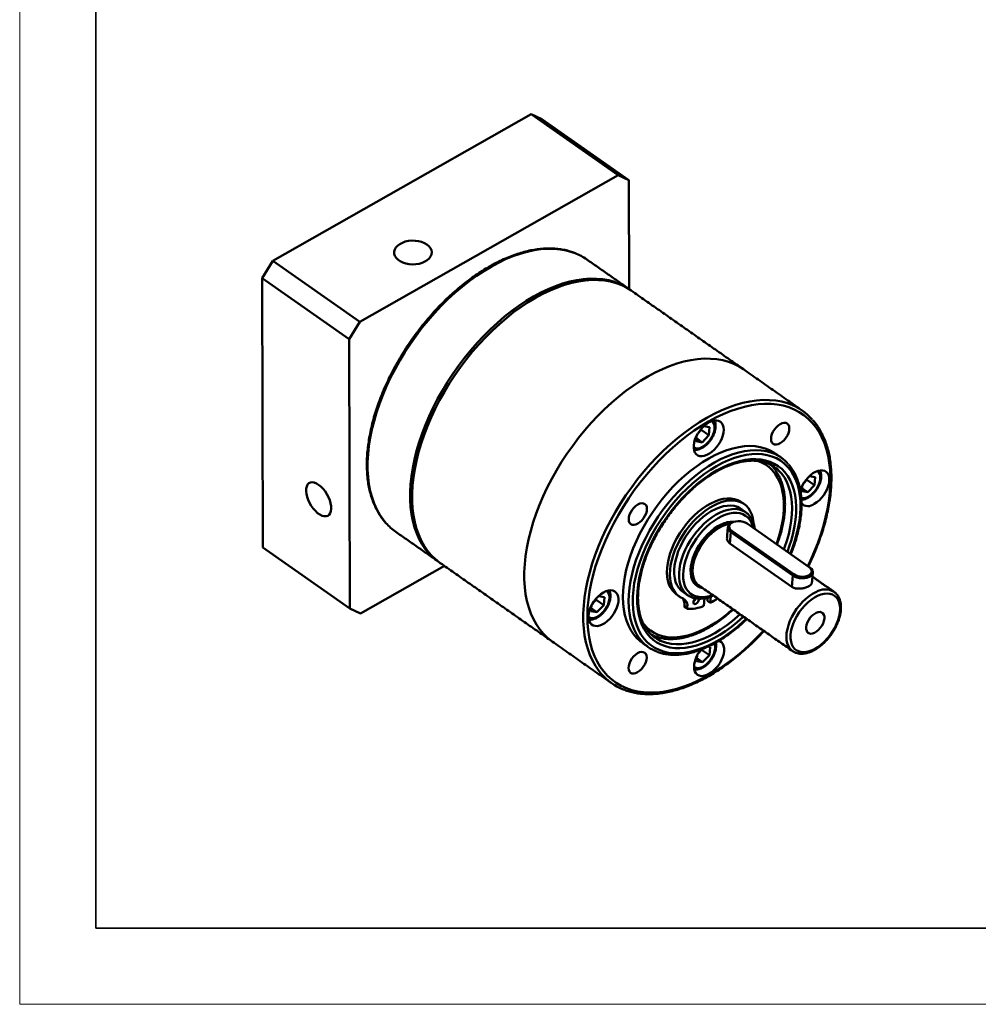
# Model space of a CAD drawing. Header units: millimetres. Extents: x 446 to 1941, y -1474 to 788.
# Tile 5 of 12: x 1050 to 1300, y -849 to -592. Entities that reach past the tile are written whole.
import ezdxf

# ---------------------------------------------------------------- set-up
doc = ezdxf.new("R2010")
doc.units = ezdxf.units.MM
doc.layers.add('ACAD0', color=7, linetype='Continuous', lineweight=0)
doc.layers.add('EB0', color=7, linetype='Continuous', lineweight=35)

# ---------------------------------------------------------------- blocks, each defined once
blk = doc.blocks.new('*X32')
at = {"layer": 'EB0', "color": 0, "linetype": 'Continuous', "lineweight": 18}
for p, q in [((-415.8, -294.03), (-415.8, 294.03)), ((415.8, -294.03), (-415.8, -294.03))]:
    blk.add_line(p, q, dxfattribs=at)
at = {"layer": 'EB0', "color": 0, "linetype": 'Continuous', "lineweight": 35}
for p, q in [((-396, 274.23), (-396, -274.23)), ((-396, -274.23), (396, -274.23))]:
    blk.add_line(p, q, dxfattribs=at)
blk = doc.blocks.new('*X56')
at = {"layer": 'ACAD0', "color": 7, "linetype": 'Continuous', "lineweight": 50}
for p, q in [((-73.32, 11.69), (-6.07, 49.95)), ((16.61, 34.05), (-6.07, 49.95)), ((-6.07, 49.95), (-3.26, 48.62)), ((-3.26, 48.62), (19.41, 32.72)), ((-50.65, -4.21), (16.61, 34.05)), ((19.41, 32.72), (16.61, 34.05)), ((19.41, 32.72), (19.47, 4.33)), ((-76.11, 7.17), (-73.32, 11.69)), ((-73.32, 11.69), (-50.65, -4.21)), ((-53.44, -8.73), (-76.11, 7.17)), ((-75.98, -62.95), (-76.11, 7.17)), ((-50.65, -4.21), (-53.44, -8.73)), ((-53.3, -78.85), (-53.44, -8.73)), ((38.24, -32.34), (37.42, -33.19)), ((38.26, -32.05), (38.24, -32.34)), ((38.24, -32.34), (40.25, -33.75)), ((38.93, -31.36), (40.44, -31.63)), ((40.44, -31.63), (40.25, -33.75)), ((36.91, -35.31), (37.03, -33.88)), ((38.49, -35.59), (36.91, -35.31)), ((36.98, -34.53), (38.49, -35.59)), ((40.25, -33.75), (38.49, -35.59)), ((65.76, -45.35), (64.94, -46.2)), ((65.78, -45.06), (65.76, -45.35)), ((65.76, -45.35), (67.77, -46.76)), ((66.45, -44.37), (67.96, -44.64)), ((67.96, -44.64), (67.77, -46.76)), ((64.43, -48.32), (64.55, -46.89)), ((66.01, -48.6), (64.43, -48.32)), ((64.49, -47.54), (66.01, -48.6)), ((67.77, -46.76), (66.01, -48.6)), ((45.71, -61.89), (45.96, -58.97)), ((45.96, -58.97), (46.21, -58.62)), ((62.09, -70.28), (45.96, -58.97)), ((46.21, -58.62), (62.33, -69.93)), ((66.35, -68.06), (50.22, -56.75)), ((-75.98, -62.95), (-53.3, -78.85)), ((61.83, -73.19), (45.71, -61.89)), ((-28.67, -67.76), (-50.49, -80.18)), ((66.35, -68.06), (66.55, -68.2)), ((61.83, -73.19), (62.09, -70.28)), ((62.33, -69.93), (62.09, -70.28)), ((37.4, -72.66), (37.61, -72.82)), ((10.84, -76.59), (10.02, -77.45)), ((10.86, -76.3), (10.84, -76.59)), ((10.84, -76.59), (12.85, -78.01)), ((11.53, -75.61), (13.04, -75.88)), ((13.04, -75.88), (12.85, -78.01)), ((34.82, -75.47), (34.69, -75.37)), ((39.09, -76.19), (38.92, -78.2)), ((39.84, -76.89), (39.91, -76.01)), ((40.59, -77.42), (39.84, -76.89)), ((40.59, -77.42), (40.74, -75.75)), ((-53.3, -78.85), (-50.49, -80.18)), ((9.5, -79.57), (9.63, -78.13)), ((9.57, -78.79), (11.08, -79.85)), ((12.85, -78.01), (11.08, -79.85)), ((33.81, -78.45), (33.85, -78.04)), ((34.57, -78.98), (33.81, -78.45)), ((34.61, -78.57), (33.85, -78.04)), ((34.57, -78.98), (34.61, -78.57)), ((11.08, -79.85), (9.5, -79.57)), ((38.35, -89.61), (37.54, -90.46)), ((38.36, -89.48), (38.35, -89.61)), ((38.35, -89.61), (40.37, -91.02)), ((39.98, -88.79), (40.56, -88.9)), ((40.56, -88.9), (40.37, -91.02)), ((37.02, -92.58), (37.15, -91.15)), ((37.09, -91.8), (38.6, -92.86)), ((40.37, -91.02), (38.6, -92.86)), ((62.04, -89.95), (61.98, -89.91)), ((38.6, -92.86), (37.02, -92.58))]:
    blk.add_line(p, q, dxfattribs=at)
for points in [[(-33.21, 15.95), (-33.85, 16.33), (-34.59, 16.62), (-35.4, 16.83), (-36.26, 16.95), (-37.14, 16.96), (-38.01, 16.88), (-38.84, 16.7), (-39.61, 16.43), (-40.29, 16.08), (-40.85, 15.65), (-41.29, 15.17), (-41.59, 14.65), (-41.73, 14.1), (-41.72, 13.55), (-41.55, 13.01), (-41.23, 12.49), (-40.77, 12.02), (-40.18, 11.61), (-39.49, 11.27), (-38.71, 11.01), (-37.87, 10.85), (-37, 10.78), (-36.12, 10.82), (-35.27, 10.95), (-34.47, 11.18), (-33.74, 11.49), (-33.12, 11.88), (-32.61, 12.33), (-32.24, 12.84), (-32.02, 13.37), (-31.95, 13.93), (-32.04, 14.48), (-32.29, 15.01), (-32.68, 15.51), (-33.21, 15.95)], [(-16.51, 10.18), (-14.6, 11.21), (-12.7, 12.12), (-10.81, 12.9), (-8.94, 13.55), (-7.09, 14.07), (-5.28, 14.46), (-3.51, 14.72), (-1.78, 14.85), (-0.11, 14.84), (1.51, 14.69), (3.06, 14.41), (4.55, 14), (5.37, 13.71)], [(-43.89, -56.59), (-44.63, -55.7), (-45.5, -54.42), (-46.28, -53.04), (-46.95, -51.55), (-47.51, -49.96), (-47.96, -48.28), (-48.3, -46.51), (-48.53, -44.66), (-48.65, -42.74), (-48.65, -40.75), (-48.54, -38.69), (-48.32, -36.59), (-47.99, -34.44), (-47.54, -32.25), (-46.99, -30.02), (-46.33, -27.78), (-45.56, -25.52), (-44.69, -23.25), (-43.72, -20.98), (-42.66, -18.72), (-41.51, -16.48), (-40.26, -14.26), (-38.93, -12.08), (-37.53, -9.93), (-36.05, -7.83), (-34.5, -5.79), (-32.88, -3.81), (-31.21, -1.9), (-29.49, -0.06), (-27.72, 1.7), (-25.92, 3.36), (-24.07, 4.94), (-22.21, 6.41), (-20.32, 7.78), (-18.42, 9.04), (-16.51, 10.18)], [(20.03, 3.94), (18.88, 4.66), (17.55, 5.33), (16.13, 5.88), (14.65, 6.29), (13.1, 6.57), (11.48, 6.71), (9.8, 6.72), (8.08, 6.6), (6.31, 6.34), (4.5, 5.95), (2.65, 5.42), (0.78, 4.77), (-1.11, 3.99), (-3.01, 3.08), (-4.92, 2.06), (-6.83, 0.91), (-8.73, -0.35), (-10.62, -1.71), (-12.49, -3.19), (-14.33, -4.76), (-16.13, -6.43), (-17.9, -8.18), (-19.63, -10.02), (-21.3, -11.93), (-22.91, -13.92), (-24.46, -15.96), (-25.94, -18.06), (-27.35, -20.2), (-28.67, -22.39), (-29.92, -24.61), (-31.07, -26.85), (-32.14, -29.11), (-33.1, -31.38), (-33.97, -33.64), (-34.74, -35.9), (-35.4, -38.15), (-35.95, -40.37), (-36.4, -42.56), (-36.73, -44.71), (-36.95, -46.82), (-37.06, -48.87), (-37.06, -50.86), (-36.94, -52.79), (-36.71, -54.64), (-36.37, -56.4), (-35.92, -58.08), (-35.36, -59.67), (-34.69, -61.16), (-33.92, -62.55), (-33.04, -63.82), (-32.07, -64.98), (-30.99, -66.03), (-29.83, -66.95), (-29.73, -67.02)], [(-5.42, 2.41), (-3.51, 3.44), (-1.61, 4.34), (0.28, 5.12), (2.15, 5.78), (3.99, 6.3), (5.8, 6.69), (7.57, 6.95), (9.3, 7.07), (10.97, 7.06), (12.59, 6.92), (14.15, 6.64), (15.63, 6.23), (16.45, 5.93)], [(-32.81, -64.36), (-33.54, -63.47), (-34.42, -62.19), (-35.19, -60.81), (-35.86, -59.32), (-36.42, -57.73), (-36.88, -56.05), (-37.22, -54.28), (-37.45, -52.43), (-37.56, -50.51), (-37.57, -48.52), (-37.46, -46.47), (-37.24, -44.36), (-36.9, -42.21), (-36.46, -40.02), (-35.9, -37.8), (-35.24, -35.55), (-34.48, -33.29), (-33.61, -31.02), (-32.64, -28.75), (-31.58, -26.5), (-30.42, -24.25), (-29.18, -22.04), (-27.85, -19.85), (-26.44, -17.7), (-24.96, -15.61), (-23.41, -13.56), (-21.8, -11.58), (-20.13, -9.67), (-18.41, -7.83), (-16.64, -6.08), (-14.83, -4.41), (-12.99, -2.83), (-11.12, -1.36), (-9.23, 0.01), (-7.33, 1.27), (-5.42, 2.41)], [(49.25, -16.55), (48.1, -15.83), (46.77, -15.16), (45.36, -14.61), (43.87, -14.2), (42.32, -13.92), (40.7, -13.78), (39.03, -13.77), (37.3, -13.89), (35.53, -14.15), (33.72, -14.54), (31.88, -15.07), (30.01, -15.72), (28.12, -16.5), (26.21, -17.41), (24.31, -18.43), (22.4, -19.58), (20.49, -20.84), (18.61, -22.2), (16.74, -23.68), (14.9, -25.25), (13.09, -26.92), (11.32, -28.67), (9.6, -30.51), (7.93, -32.42), (6.31, -34.41), (4.76, -36.45), (3.28, -38.55), (1.88, -40.69), (0.55, -42.88), (-0.69, -45.1), (-1.85, -47.34), (-2.91, -49.6), (-3.88, -51.87), (-4.75, -54.13), (-5.52, -56.39), (-6.18, -58.64), (-6.73, -60.86), (-7.18, -63.05), (-7.51, -65.2), (-7.73, -67.31), (-7.84, -69.36), (-7.84, -71.35), (-7.72, -73.28), (-7.49, -75.13), (-7.15, -76.89), (-6.7, -78.57), (-6.13, -80.16), (-5.47, -81.65), (-4.69, -83.04), (-3.82, -84.31), (-2.84, -85.47), (-1.77, -86.52), (-0.61, -87.44), (-0.51, -87.51)], [(49.25, -16.55), (48.1, -15.83), (46.77, -15.16), (45.36, -14.61), (43.87, -14.2), (42.32, -13.92), (40.7, -13.78), (39.03, -13.77), (37.3, -13.89), (35.53, -14.15), (33.72, -14.54), (31.88, -15.07), (30.01, -15.72), (28.12, -16.5), (26.21, -17.41), (24.31, -18.43)], [(24.31, -18.43), (22.4, -19.58), (20.49, -20.84), (18.61, -22.2), (16.74, -23.68), (14.9, -25.25), (13.09, -26.92), (11.32, -28.67), (9.6, -30.51), (7.93, -32.42), (6.31, -34.41), (4.76, -36.45), (3.28, -38.55), (1.88, -40.69), (0.55, -42.88), (-0.69, -45.1), (-1.85, -47.34), (-2.91, -49.6), (-3.88, -51.87), (-4.75, -54.13), (-5.52, -56.39), (-6.18, -58.64), (-6.73, -60.86), (-7.18, -63.05), (-7.51, -65.2), (-7.73, -67.31), (-7.84, -69.36), (-7.84, -71.35), (-7.72, -73.28), (-7.49, -75.13), (-7.15, -76.89), (-6.7, -78.57), (-6.13, -80.16), (-5.47, -81.65), (-4.69, -83.04), (-3.82, -84.31), (-2.84, -85.47), (-1.77, -86.52), (-0.61, -87.44), (-0.51, -87.51)], [(61.42, -25.63), (60.73, -25.39), (59.24, -24.98), (57.69, -24.7), (56.07, -24.55), (54.39, -24.54), (52.67, -24.67), (50.9, -24.93), (49.09, -25.32), (47.24, -25.84), (45.37, -26.49), (43.48, -27.27), (41.58, -28.18), (39.67, -29.21)], [(65.99, -67.81), (66.71, -66.32), (67.7, -64.07), (68.59, -61.82), (69.38, -59.57), (70.07, -57.34), (70.65, -55.13), (71.13, -52.95), (71.49, -50.8), (71.74, -48.7), (71.88, -46.65), (71.9, -44.66), (71.81, -42.73), (71.61, -40.88), (71.3, -39.11), (70.87, -37.42), (70.34, -35.83), (69.69, -34.33), (68.95, -32.94), (68.1, -31.65), (67.14, -30.48), (66.1, -29.43), (64.96, -28.49), (63.73, -27.68), (62.42, -27), (61.03, -26.45), (59.56, -26.02), (58.03, -25.73), (56.43, -25.58), (54.77, -25.56), (53.06, -25.67), (51.31, -25.92), (49.51, -26.3), (47.69, -26.82), (45.83, -27.46), (43.96, -28.23), (42.07, -29.13), (40.18, -30.14)], [(39.67, -29.21), (37.76, -30.35), (35.86, -31.61), (33.97, -32.98), (32.11, -34.45), (30.26, -36.03), (28.46, -37.69), (26.69, -39.45), (24.97, -41.29), (23.29, -43.2), (21.68, -45.18), (20.13, -47.22), (18.65, -49.32), (17.25, -51.47), (15.92, -53.65), (14.67, -55.87), (13.52, -58.11), (12.45, -60.37), (11.49, -62.64), (10.62, -64.91), (9.85, -67.17), (9.19, -69.41), (8.64, -71.64), (8.19, -73.83), (7.86, -75.98), (7.64, -78.08), (7.53, -80.14), (7.53, -82.13), (7.65, -84.05), (7.88, -85.9), (8.22, -87.67), (8.67, -89.35), (9.23, -90.94), (9.9, -92.43), (10.68, -93.81), (11.55, -95.09), (12.17, -95.85)], [(40.18, -30.14), (38.28, -31.28), (36.4, -32.53), (34.52, -33.89), (32.67, -35.36), (30.85, -36.92), (29.06, -38.58), (27.3, -40.33), (25.6, -42.15), (23.95, -44.06), (22.35, -46.03), (20.82, -48.06), (19.36, -50.15), (17.97, -52.28), (16.67, -54.46), (15.45, -56.66), (14.31, -58.89), (13.27, -61.13), (12.33, -63.38), (11.48, -65.63), (10.74, -67.87), (10.11, -70.09), (9.58, -72.29), (9.16, -74.46), (8.86, -76.58), (8.66, -78.66), (8.58, -80.68), (8.61, -82.64), (8.76, -84.53), (9.02, -86.34), (9.39, -88.07), (9.87, -89.71), (10.46, -91.26), (11.15, -92.7), (11.95, -94.04), (12.85, -95.27), (13.85, -96.38), (14.95, -97.38), (16.13, -98.25), (17.4, -99), (18.75, -99.62), (20.18, -100.11), (21.68, -100.46), (23.25, -100.68), (24.88, -100.77), (26.56, -100.73), (28.3, -100.54), (30.07, -100.23), (31.88, -99.78), (33.72, -99.2), (35.59, -98.5), (37.47, -97.66), (39.36, -96.7), (41.26, -95.63), (43.15, -94.43), (45.03, -93.13), (46.89, -91.71), (48.73, -90.2), (50.54, -88.59), (52.31, -86.88), (54.04, -85.09), (54.46, -84.64)], [(44.11, -32.3), (44.05, -31.64), (43.88, -31.06), (43.61, -30.58), (43.23, -30.22), (42.77, -29.98), (42.24, -29.87), (41.64, -29.9), (41, -30.06), (40.34, -30.35), (39.68, -30.75), (39.03, -31.27), (38.41, -31.88), (37.85, -32.57), (37.35, -33.31), (36.93, -34.09), (36.61, -34.88), (36.39, -35.66), (36.28, -36.4), (36.28, -37.1), (36.39, -37.72), (36.61, -38.25), (36.94, -38.67), (37.36, -38.97), (37.86, -39.14), (38.43, -39.18), (39.05, -39.09), (39.7, -38.87), (40.36, -38.52), (41.02, -38.06), (41.66, -37.49), (42.25, -36.84), (42.78, -36.12), (43.24, -35.36), (43.62, -34.57), (43.89, -33.79), (44.05, -33.02), (44.11, -32.3)], [(38.38, -36.84), (38.98, -36.5), (39.57, -36.04), (40.13, -35.48), (40.63, -34.84), (41.06, -34.15), (41.4, -33.44), (41.63, -32.72), (41.74, -32.04), (41.74, -31.41), (41.62, -30.86), (41.39, -30.41), (41.05, -30.07), (41.02, -30.05)], [(58.81, -30.84), (58.28, -31.2), (57.77, -31.67), (57.32, -32.22), (56.94, -32.83), (56.66, -33.46), (56.49, -34.09), (56.43, -34.67), (56.49, -35.19), (56.67, -35.62), (56.95, -35.93), (57.33, -36.11), (57.78, -36.14), (58.28, -36.04), (58.82, -35.8), (59.34, -35.44), (59.85, -34.97), (60.3, -34.42), (60.68, -33.81), (60.96, -33.18), (61.13, -32.55), (61.19, -31.96), (61.13, -31.44), (60.95, -31.02), (60.67, -30.71), (60.29, -30.53), (59.84, -30.49), (59.34, -30.6), (58.81, -30.84)], [(57.55, -38.48), (57.15, -38.22), (56.06, -37.62), (54.89, -37.15), (53.64, -36.81), (52.32, -36.6), (50.95, -36.53), (49.51, -36.6), (48.03, -36.8), (46.51, -37.14), (44.96, -37.61), (43.39, -38.21), (41.8, -38.94), (40.2, -39.79)], [(56.86, -38.37), (56.4, -38.2), (55.15, -37.87), (53.84, -37.66), (52.46, -37.59), (51.02, -37.66), (49.55, -37.86), (48.03, -38.2), (46.47, -38.67), (44.9, -39.27), (43.31, -40), (41.71, -40.85)], [(40.2, -39.79), (38.6, -40.76), (37.01, -41.84), (35.43, -43.03), (33.88, -44.33), (32.37, -45.72), (30.89, -47.2), (29.46, -48.76), (28.08, -50.39), (26.77, -52.09), (25.53, -53.85), (24.36, -55.65), (23.27, -57.49), (22.27, -59.36), (21.36, -61.25), (20.55, -63.15), (19.83, -65.05), (19.22, -66.94), (18.72, -68.81), (18.33, -70.65), (18.05, -72.46), (17.88, -74.21), (17.83, -75.91), (17.89, -77.55), (18.06, -79.11), (18.35, -80.59), (18.75, -81.98), (19.26, -83.28), (19.87, -84.47), (20.59, -85.56), (21.41, -86.53), (22.33, -87.38), (22.94, -87.84)], [(41.71, -40.85), (40.11, -41.82), (38.52, -42.9), (36.94, -44.09), (35.39, -45.39), (33.88, -46.78), (32.4, -48.26), (30.97, -49.82), (29.6, -51.45), (28.28, -53.15), (27.04, -54.91), (25.87, -56.71), (24.78, -58.55), (23.78, -60.42), (22.87, -62.31), (22.06, -64.21), (21.34, -66.11), (20.73, -68), (20.23, -69.87), (19.84, -71.71), (19.56, -73.52), (19.39, -75.27), (19.34, -76.97), (19.4, -78.61), (19.57, -80.17), (19.86, -81.65), (20.26, -83.04), (20.77, -84.34), (21.38, -85.53), (22.1, -86.62), (22.58, -87.22)], [(61.45, -64.62), (61.95, -63.33), (62.58, -61.46), (63.11, -59.61), (63.53, -57.78), (63.83, -55.99), (64.03, -54.25), (64.11, -52.55), (64.08, -50.93), (63.94, -49.37), (63.68, -47.89), (63.31, -46.5), (62.83, -45.2), (62.24, -44), (61.55, -42.91), (60.76, -41.94), (59.87, -41.08), (58.89, -40.34), (57.82, -39.73), (56.67, -39.25), (55.45, -38.91), (54.16, -38.69), (52.8, -38.61), (51.39, -38.67), (49.94, -38.86), (48.44, -39.19), (46.91, -39.64), (45.36, -40.23), (43.79, -40.95), (42.21, -41.78)], [(60.68, -64.08), (61.17, -62.74), (61.74, -60.94), (62.21, -59.15), (62.58, -57.39), (62.83, -55.67), (62.96, -54), (62.99, -52.38), (62.9, -50.83), (62.7, -49.36), (62.39, -47.97), (61.97, -46.67), (61.44, -45.47), (60.8, -44.38), (60.07, -43.39), (59.23, -42.52), (58.31, -41.77), (57.29, -41.15), (56.2, -40.65), (55.02, -40.28), (53.78, -40.05), (52.48, -39.95), (51.12, -39.98), (49.71, -40.15), (48.26, -40.45), (46.78, -40.89), (45.27, -41.45), (43.75, -42.14), (42.22, -42.95)], [(57.84, -62.09), (58.12, -61.33), (58.67, -59.58), (59.11, -57.86), (59.45, -56.16), (59.67, -54.5), (59.79, -52.9), (59.79, -51.35), (59.68, -49.87), (59.46, -48.47), (59.13, -47.15), (58.69, -45.92), (58.15, -44.79), (57.5, -43.77), (56.75, -42.86), (55.91, -42.06), (54.98, -41.39), (53.97, -40.84), (52.88, -40.42), (52.61, -40.34)], [(42.21, -41.78), (40.64, -42.74), (39.07, -43.81), (37.52, -44.99), (35.99, -46.27), (34.49, -47.65), (33.04, -49.11), (31.63, -50.66), (30.28, -52.27), (29, -53.96), (27.78, -55.69), (26.63, -57.48), (25.57, -59.3), (24.6, -61.15), (23.71, -63.01), (22.93, -64.89), (22.24, -66.76), (21.66, -68.62), (21.19, -70.46), (20.82, -72.27), (20.57, -74.04), (20.43, -75.76), (20.41, -77.42), (20.49, -79.01), (20.7, -80.53), (21.01, -81.97), (21.44, -83.31), (21.97, -84.56), (22.61, -85.71), (23.35, -86.74), (24.19, -87.66), (25.13, -88.45), (26.15, -89.13), (27.26, -89.67), (28.45, -90.09), (29.71, -90.37), (31.03, -90.51), (32.41, -90.53), (33.84, -90.4), (35.32, -90.14), (36.84, -89.75), (38.38, -89.23), (39.94, -88.58), (41.51, -87.8), (43.09, -86.9), (44.67, -85.89), (46.23, -84.76), (47.77, -83.53), (49.28, -82.2), (50.01, -81.52)], [(42.22, -42.95), (40.68, -43.88), (39.16, -44.93), (37.66, -46.08), (36.18, -47.33), (34.73, -48.67), (33.32, -50.11), (31.96, -51.62), (30.66, -53.2), (29.43, -54.85), (28.26, -56.54), (27.17, -58.29), (26.16, -60.06), (25.24, -61.86), (24.41, -63.68), (23.68, -65.5), (23.05, -67.31), (22.52, -69.11), (22.11, -70.89), (21.8, -72.63), (21.61, -74.33), (21.53, -75.97), (21.56, -77.55), (21.7, -79.06), (21.96, -80.49), (22.33, -81.84), (22.8, -83.09), (23.39, -84.24), (24.07, -85.28), (24.86, -86.21), (25.74, -87.02), (26.71, -87.71), (27.76, -88.27), (28.9, -88.7), (30.1, -89), (31.38, -89.17), (32.71, -89.2), (34.1, -89.1), (35.53, -88.86), (36.99, -88.5), (38.49, -88), (40.01, -87.37), (41.54, -86.62), (43.07, -85.75), (44.6, -84.76), (46.11, -83.66), (47.6, -82.46), (49.07, -81.16), (49.26, -80.99)], [(56.25, -41.36), (56.6, -41.71), (56.8, -41.91)], [(59.78, -63.46), (59.95, -63.01), (60.55, -61.22), (61.05, -59.46), (61.43, -57.71), (61.71, -56.01), (61.88, -54.35), (61.93, -52.74), (61.87, -51.2), (61.7, -49.74), (61.41, -48.35), (61.02, -47.05), (60.52, -45.85), (59.91, -44.75), (59.21, -43.76), (58.83, -43.33)], [(67.71, -51.63), (68.37, -51.19), (69.02, -50.65), (69.62, -50.02), (70.17, -49.32), (70.65, -48.57), (71.05, -47.78), (71.35, -46.99), (71.54, -46.22), (71.62, -45.48), (71.59, -44.81), (71.45, -44.21), (71.2, -43.71), (70.85, -43.31), (70.41, -43.04), (69.89, -42.9), (69.31, -42.89), (68.68, -43.02), (68.03, -43.27), (67.36, -43.65), (66.71, -44.14), (66.08, -44.73), (65.5, -45.4), (64.98, -46.13), (64.55, -46.9), (64.2, -47.69), (64.03, -48.18)], [(65.9, -49.85), (66.5, -49.51), (67.09, -49.05), (67.65, -48.49), (68.15, -47.85), (68.58, -47.17), (68.91, -46.45), (69.14, -45.74), (69.26, -45.05), (69.26, -44.42), (69.14, -43.87), (68.91, -43.42), (68.57, -43.09), (68.54, -43.06)], [(-61.42, -46.61), (-62, -46.26), (-62.57, -46.04), (-63.1, -45.97), (-63.57, -46.04), (-63.97, -46.24), (-64.3, -46.59), (-64.53, -47.05), (-64.66, -47.62), (-64.68, -48.28), (-64.6, -49.01), (-64.42, -49.79), (-64.14, -50.58), (-63.77, -51.37), (-63.33, -52.13), (-62.82, -52.83), (-62.27, -53.46), (-61.7, -53.99), (-61.11, -54.4), (-60.53, -54.68), (-59.98, -54.83), (-59.48, -54.83), (-59.04, -54.69), (-58.67, -54.42), (-58.39, -54.01), (-58.21, -53.49), (-58.14, -52.87), (-58.16, -52.17), (-58.3, -51.42), (-58.53, -50.63), (-58.85, -49.84), (-59.26, -49.06), (-59.74, -48.33), (-60.27, -47.66), (-60.83, -47.08), (-61.42, -46.61)], [(31.81, -75.19), (31.33, -74.82), (30.74, -74.18), (30.24, -73.43), (29.85, -72.57), (29.56, -71.61), (29.38, -70.57), (29.32, -69.45), (29.36, -68.27), (29.52, -67.03), (29.79, -65.75), (30.17, -64.45), (30.65, -63.14), (31.23, -61.82), (31.9, -60.52), (32.66, -59.24), (33.5, -58.01), (34.41, -56.83), (35.37, -55.71), (36.39, -54.67), (37.45, -53.72), (38.53, -52.87), (39.63, -52.12), (40.74, -51.48), (41.85, -50.97), (42.94, -50.58), (44, -50.32), (45.02, -50.19), (45.99, -50.2), (46.9, -50.34), (47.75, -50.62), (48.51, -51.02), (48.68, -51.13)], [(33.55, -76.26), (32.78, -75.87), (32.09, -75.35), (31.49, -74.71), (31, -73.96), (30.6, -73.1), (30.31, -72.14), (30.14, -71.1), (30.07, -69.98), (30.12, -68.8), (30.28, -67.56), (30.55, -66.28), (30.92, -64.98), (31.41, -63.67), (31.99, -62.35), (32.66, -61.05), (33.42, -59.77), (34.25, -58.54), (35.16, -57.36), (36.13, -56.24), (37.14, -55.2), (38.2, -54.25), (39.29, -53.4), (40.39, -52.65), (41.5, -52.01), (42.6, -51.5), (43.69, -51.11), (44.75, -50.85), (45.77, -50.72), (46.74, -50.73), (47.66, -50.87), (48.5, -51.15), (49.27, -51.55), (49.95, -52.07), (50.54, -52.72), (51.03, -53.48), (51.42, -54.35), (51.7, -55.31), (51.87, -56.36), (51.89, -56.61)], [(21.73, -51.79), (21.2, -52.15), (20.7, -52.62), (20.25, -53.17), (19.87, -53.78), (19.59, -54.41), (19.41, -55.04), (19.35, -55.62), (19.41, -56.14), (19.59, -56.57), (19.88, -56.88), (20.25, -57.06), (20.71, -57.09), (21.21, -56.99), (21.74, -56.75), (22.27, -56.39), (22.77, -55.92), (23.22, -55.37), (23.6, -54.76), (23.88, -54.13), (24.06, -53.5), (24.12, -52.91), (24.06, -52.4), (23.88, -51.97), (23.59, -51.66), (23.22, -51.48), (22.76, -51.44), (22.26, -51.55), (21.73, -51.79)], [(41.94, -52.97), (40.88, -53.52), (39.82, -54.19), (38.78, -54.98), (37.76, -55.87), (36.78, -56.84), (35.84, -57.9), (34.97, -59.03), (34.17, -60.21), (33.45, -61.43), (32.82, -62.68), (32.28, -63.94), (31.85, -65.2), (31.52, -66.44), (31.3, -67.65), (31.2, -68.81), (31.21, -69.91), (31.34, -70.94), (31.58, -71.88), (31.93, -72.73), (32.39, -73.47), (32.95, -74.1), (33.43, -74.49)], [(34.69, -75.37), (34.21, -74.98), (33.65, -74.36), (33.19, -73.62), (32.84, -72.77), (32.6, -71.82), (32.47, -70.8), (32.46, -69.69), (32.56, -68.53), (32.78, -67.33), (33.11, -66.08), (33.54, -64.83), (34.08, -63.57), (34.71, -62.32), (35.43, -61.1), (36.23, -59.91), (37.1, -58.79), (38.04, -57.73), (39.02, -56.75), (40.04, -55.86), (41.08, -55.08), (42.14, -54.4), (43.2, -53.85)], [(48.57, -52.89), (48.4, -52.78), (47.66, -52.4), (46.84, -52.16), (45.96, -52.05), (45.01, -52.08), (44.02, -52.24), (42.99, -52.54), (41.94, -52.97)], [(43.2, -53.85), (44.25, -53.42), (45.28, -53.12), (46.27, -52.96), (47.22, -52.93), (48.1, -53.04), (48.92, -53.29), (49.66, -53.66), (49.82, -53.77)], [(43.65, -54.82), (42.64, -55.35), (41.62, -56), (40.62, -56.75), (39.64, -57.61), (38.7, -58.56), (37.81, -59.58), (36.98, -60.67), (36.22, -61.81), (35.54, -62.98), (34.95, -64.19), (34.46, -65.4), (34.06, -66.6), (33.77, -67.78), (33.59, -68.93), (33.52, -70.03), (33.56, -71.07), (33.71, -72.04), (33.98, -72.92), (34.35, -73.7), (34.82, -74.37), (35.39, -74.93), (36.05, -75.37), (36.79, -75.68), (37.6, -75.86), (38.47, -75.91), (39.4, -75.83), (40.37, -75.61), (41.19, -75.33)], [(51.83, -57.88), (51.69, -57.37), (51.38, -56.54), (50.96, -55.81), (50.43, -55.19), (49.82, -54.69), (49.12, -54.32), (48.34, -54.07), (47.5, -53.95), (46.59, -53.97), (45.65, -54.12), (44.66, -54.4), (43.65, -54.82)], [(50.22, -56.75), (49.73, -56.48), (49.15, -56.27), (48.52, -56.14), (47.86, -56.11), (47.23, -56.17), (46.66, -56.31), (46.17, -56.54), (45.81, -56.83), (45.58, -57.17), (45.51, -57.54), (45.59, -57.92), (45.83, -58.29), (46.21, -58.62)], [(38.63, -73.53), (37.93, -73.36), (37.29, -73.05), (36.73, -72.61), (36.26, -72.05), (35.9, -71.38), (35.65, -70.6), (35.51, -69.74), (35.48, -68.8), (35.57, -67.8), (35.77, -66.75), (36.08, -65.68), (36.5, -64.59), (37.02, -63.51), (37.62, -62.45), (38.31, -61.43), (39.07, -60.47), (39.88, -59.57), (40.75, -58.76), (41.64, -58.05), (42.55, -57.45), (43.46, -56.96)], [(43.69, -57.44), (42.79, -57.92), (41.9, -58.52), (41.02, -59.22), (40.18, -60.02), (39.39, -60.91), (38.65, -61.86), (37.98, -62.87), (37.4, -63.91), (36.91, -64.97), (36.52, -66.04), (36.24, -67.09), (36.07, -68.1), (36.01, -69.07), (36.07, -69.98), (36.24, -70.8), (36.52, -71.53), (36.91, -72.15), (37.4, -72.66), (37.4, -72.66)], [(45.96, -58.97), (45.57, -58.63), (45.31, -58.26), (45.19, -57.86), (45.23, -57.48), (45.41, -57.11), (45.73, -56.79), (46.18, -56.52), (46.18, -56.52)], [(66.55, -68.2), (66.94, -68.54), (67.2, -68.92), (67.32, -69.31), (67.28, -69.7), (67.1, -70.06), (66.78, -70.38), (66.33, -70.65), (65.79, -70.85), (65.17, -70.96), (64.5, -70.99), (63.83, -70.93), (63.18, -70.79), (62.59, -70.57), (62.09, -70.28)], [(62.33, -69.93), (62.82, -70.21), (63.4, -70.41), (64.04, -70.54), (64.69, -70.57), (65.32, -70.51), (65.9, -70.37), (66.38, -70.14), (66.75, -69.85), (66.97, -69.51), (67.04, -69.14), (66.96, -68.76), (66.72, -68.39), (66.35, -68.06)], [(12.77, -74.69), (12.11, -75.13), (11.47, -75.67), (10.86, -76.3), (10.31, -77), (9.83, -77.76), (9.44, -78.54), (9.14, -79.33), (8.95, -80.1), (8.86, -80.84), (8.89, -81.52), (9.03, -82.12), (9.28, -82.62), (9.63, -83.01), (10.07, -83.28), (10.59, -83.42), (11.17, -83.43), (11.8, -83.31), (12.46, -83.05), (13.12, -82.67), (13.78, -82.18), (14.41, -81.59), (14.99, -80.92), (15.5, -80.19), (15.94, -79.42), (16.29, -78.63), (16.54, -77.85), (16.67, -77.09), (16.7, -76.38), (16.62, -75.74), (16.42, -75.19), (16.12, -74.74), (15.72, -74.41), (15.24, -74.2), (14.69, -74.12), (14.08, -74.18), (13.44, -74.38), (12.77, -74.69)], [(10.97, -81.1), (11.58, -80.75), (12.17, -80.29), (12.73, -79.73), (13.23, -79.1), (13.66, -78.41), (13.99, -77.69), (14.22, -76.98), (14.34, -76.3), (14.34, -75.67), (14.22, -75.11), (13.99, -74.66), (13.65, -74.33), (13.62, -74.31)], [(37.59, -76.57), (37.51, -76.89), (37.34, -77.21), (37.1, -77.48), (36.82, -77.66), (36.56, -77.73), (36.35, -77.67), (36.22, -77.49), (36.2, -77.22), (36.27, -76.9), (36.45, -76.58), (36.69, -76.31), (36.82, -76.21)], [(37.56, -76.29), (37.56, -76.3), (37.59, -76.57)], [(61.98, -89.91), (61.84, -89.79), (61.35, -89.29), (60.96, -88.66), (60.67, -87.93), (60.5, -87.11), (60.45, -86.21), (60.5, -85.24), (60.68, -84.22), (60.96, -83.17), (61.35, -82.11), (61.84, -81.04), (62.42, -80), (63.09, -78.99), (63.82, -78.04), (64.62, -77.16), (65.46, -76.36), (66.34, -75.65), (67.23, -75.06), (68.13, -74.58)], [(68.58, -75.54), (67.72, -76), (66.86, -76.58), (66.02, -77.27), (65.22, -78.05), (64.47, -78.91), (63.78, -79.84), (63.16, -80.82), (62.63, -81.82), (62.19, -82.85), (61.86, -83.86), (61.63, -84.86), (61.52, -85.81), (61.53, -86.71), (61.64, -87.53), (61.87, -88.27), (62.21, -88.9), (62.65, -89.42), (63.19, -89.82), (63.81, -90.09), (64.51, -90.23), (65.26, -90.23), (66.07, -90.09), (66.91, -89.82), (67.76, -89.43), (68.62, -88.9), (69.47, -88.27), (70.29, -87.54), (71.07, -86.71), (71.8, -85.82), (72.45, -84.86), (73.03, -83.87), (73.51, -82.85), (73.9, -81.83), (74.18, -80.82), (74.35, -79.84), (74.4, -78.91), (74.34, -78.05), (74.16, -77.27), (73.88, -76.59), (73.49, -76.01), (73, -75.55), (72.42, -75.21), (71.76, -75.01), (71.03, -74.94), (70.25, -75), (69.43, -75.21), (68.58, -75.54)], [(23, -82.57), (23.35, -83.02), (24.14, -83.88), (25.03, -84.61), (26, -85.23), (27.05, -85.71), (28.18, -86.07), (29.38, -86.3), (30.64, -86.39), (31.96, -86.35), (33.32, -86.18), (34.73, -85.88), (36.16, -85.44), (37.62, -84.88), (39.09, -84.2), (40.57, -83.39), (42.05, -82.47), (43.52, -81.43), (44.97, -80.3), (46.39, -79.06), (46.44, -79.01)], [(28.15, -87.49), (29.21, -87.83), (30.42, -88.07), (31.7, -88.18), (33.04, -88.16), (34.42, -88), (35.85, -87.71), (37.31, -87.29), (38.79, -86.74), (40.29, -86.06), (41.8, -85.26), (43.3, -84.34), (44.8, -83.31), (46.28, -82.18), (47.74, -80.94), (48.37, -80.37)], [(68.18, -79.99), (67.65, -80.3), (67.13, -80.72), (66.66, -81.24), (66.24, -81.83), (65.92, -82.46), (65.69, -83.09), (65.58, -83.7), (65.59, -84.25), (65.72, -84.72), (65.96, -85.08), (66.3, -85.32), (66.72, -85.42), (67.2, -85.38), (67.73, -85.2), (68.26, -84.89), (68.78, -84.46), (69.25, -83.94), (69.67, -83.35), (69.99, -82.73), (70.22, -82.1), (70.33, -81.49), (70.32, -80.94), (70.19, -80.47), (69.95, -80.11), (69.61, -79.87), (69.19, -79.77), (68.71, -79.81), (68.18, -79.99)], [(25.82, -85.93), (25.65, -85.85), (25.2, -85.64)], [(36.38, -94.03), (36.43, -94.69), (36.6, -95.26), (36.88, -95.74), (37.25, -96.1), (37.71, -96.34), (38.25, -96.45), (38.84, -96.42), (39.48, -96.27), (40.14, -95.98), (40.81, -95.57), (41.46, -95.05), (42.07, -94.44), (42.64, -93.76), (43.14, -93.02), (43.55, -92.24), (43.88, -91.45), (44.1, -90.67), (44.21, -89.92), (44.21, -89.23), (44.09, -88.61), (43.87, -88.08), (43.55, -87.66), (43.13, -87.35), (42.85, -87.24)], [(38.49, -94.11), (39.1, -93.76), (39.69, -93.3), (40.25, -92.75), (40.75, -92.11), (41.17, -91.42), (41.51, -90.71), (41.74, -89.99), (41.86, -89.31), (41.86, -88.68), (41.74, -88.13), (41.65, -87.93)], [(21.67, -90.52), (21.14, -90.89), (20.64, -91.36), (20.19, -91.91), (19.81, -92.52), (19.53, -93.15), (19.35, -93.77), (19.29, -94.36), (19.35, -94.88), (19.53, -95.3), (19.82, -95.61), (20.19, -95.79), (20.65, -95.83), (21.15, -95.73), (21.68, -95.49), (22.21, -95.13), (22.71, -94.66), (23.16, -94.1), (23.54, -93.49), (23.82, -92.86), (24, -92.24), (24.06, -91.65), (24, -91.13), (23.82, -90.71), (23.54, -90.4), (23.16, -90.22), (22.7, -90.18), (22.2, -90.28), (21.67, -90.52)]]:
    blk.add_lwpolyline(points, dxfattribs=at)
for centre, radius, start, end in [((0, 0), 14.72, 55.0294, 68.6143), ((11.11, -7.71), 14.66, 53.7927, 68.6408), ((56.2, -39.32), 14.65, 41.3998, 69.142), ((34.55, -30.58), 3.88, 317.8021, 332.1256), ((37.32, -35.11), 2.03, 238.6285, 301.3901), ((53.21, -47.88), 10.19, 40.77, 69.009), ((52.07, -49.52), 9.17, 42.4496, 68.3712), ((62.07, -43.59), 3.88, 317.8019, 332.1258), ((64.76, -47.7), 2.43, 258.757, 297.9341), ((66.08, -49.58), 2.62, 227.2835, 308.5192), ((46.28, -62.5), 6.22, 86.1596, 116.9766), ((-32.87, -46.88), 14.69, 221.3858, 234.9122), ((46.67, -63.6), 6.84, 98.3739, 115.8401), ((-21.8, -54.66), 14.67, 221.3822, 236.1261), ((70.54, -78.41), 4.53, 59.5095, 122.1606), ((7.15, -74.83), 3.88, 317.802, 332.1255), ((31.34, -77.66), 2.54, 351.277, 34.6716), ((32.55, -78.11), 2.1, 347.4242, 61.6863), ((35.34, -75.81), 1.52, 305.8612, 344.3645), ((31.46, -60.53), 19.2, 298.3867, 305.0564), ((34.98, -68.78), 10.21, 267.7162, 292.72), ((9.92, -79.36), 2.03, 238.6291, 301.3895), ((31.45, -78.92), 9.17, 221.6334, 248.9604), ((30.3, -80.56), 10.19, 220.7857, 249.1665), ((43.9, -94.45), 7.53, 138.7707, 176.7715), ((34.67, -87.85), 3.88, 317.8021, 332.1256), ((37.43, -92.38), 2.03, 238.6293, 301.3893), ((23.27, -86.29), 14.65, 220.7344, 248.5475)]:
    blk.add_arc(centre, radius, start, end, dxfattribs=at)
for points, knots in [([(5.26, 13.75), (4.89, 13.89), (4.07, 14.21), (2.71, 14.55), (1.22, 14.81), (-0.33, 14.94), (-1.93, 14.96), (-3.58, 14.85), (-5.27, 14.62), (-7, 14.28), (-8.75, 13.81), (-10.53, 13.23), (-12.32, 12.53), (-14.13, 11.71), (-15.65, 10.94), (-16.57, 10.43), (-16.88, 10.25)], [0, 0, 0, 0, 42.333967, 94.184027, 146.156299, 198.263041, 250.502162, 302.860722, 355.319227, 407.85569, 460.44875, 513.079555, 565.732538, 618.395726, 671.058746, 698.175617, 698.175617, 698.175617, 698.175617]), ([(-16.88, 10.25), (-17.2, 10.07), (-18.12, 9.54), (-19.64, 8.57), (-21.44, 7.34), (-23.23, 6), (-24.99, 4.57), (-26.72, 3.06), (-28.42, 1.46), (-30.09, -0.21), (-31.71, -1.96), (-33.28, -3.77), (-34.8, -5.65), (-36.27, -7.57), (-37.67, -9.55), (-39.01, -11.58), (-40.27, -13.63), (-41.46, -15.72), (-42.58, -17.84), (-43.61, -19.97), (-44.56, -22.11), (-45.42, -24.26), (-46.19, -26.4), (-46.87, -28.53), (-47.45, -30.65), (-47.93, -32.75), (-48.32, -34.82), (-48.6, -36.86), (-48.79, -38.85), (-48.87, -40.8), (-48.85, -42.69), (-48.73, -44.52), (-48.5, -46.29), (-48.17, -47.99), (-47.74, -49.61), (-47.21, -51.15), (-46.58, -52.59), (-45.86, -53.95), (-45.04, -55.21), (-44.41, -56.06), (-44.02, -56.46), (-43.98, -56.51)], [0, 0, 0, 0, 80.537826, 233.372134, 386.182126, 538.956748, 691.696144, 844.402357, 997.078006, 1149.727062, 1302.353461, 1454.961722, 1607.556468, 1760.142462, 1912.724644, 2065.307524, 2217.894886, 2370.491423, 2523.101803, 2675.731261, 2828.38445, 2981.06606, 3133.78067, 3286.532347, 3439.324648, 3592.160076, 3745.039753, 3897.962775, 4050.92528, 4203.919376, 4356.931736, 4509.934008, 4662.893468, 4815.767273, 4968.501594, 5121.033328, 5273.294083, 5425.218454, 5576.755221, 5727.881067, 5749.667209, 5749.667209, 5749.667209, 5749.667209]), ([(36.37, -37.5), (36.54, -37.52), (36.9, -37.55), (37.48, -37.44), (37.92, -37.29), (38.27, -37.13), (38.63, -36.95), (39.17, -36.6), (39.76, -36.09), (40.32, -35.5), (40.81, -34.85), (41.24, -34.16), (41.58, -33.43), (41.83, -32.69), (41.98, -31.96), (42.03, -31.25), (41.94, -30.61), (41.83, -30.17), (41.71, -29.98), (41.69, -29.96)], [0, 0, 0, 0, 153.576133, 326.291337, 503.189251, 532.250926, 632.433557, 818.066752, 1003.124808, 1187.53868, 1371.53626, 1555.568899, 1740.058447, 1925.501341, 2112.439186, 2301.192422, 2491.072346, 2659.053212, 2690.395646, 2690.395646, 2690.395646, 2690.395646]), ([(66.11, -67.89), (66.37, -67.36), (66.98, -66.12), (67.84, -64.16), (68.7, -62.02), (69.47, -59.87), (70.15, -57.74), (70.74, -55.62), (71.22, -53.52), (71.61, -51.45), (71.9, -49.41), (72.08, -47.42), (72.17, -45.47), (72.15, -43.58), (72.03, -41.74), (71.81, -39.97), (71.48, -38.27), (71.05, -36.65), (70.52, -35.11), (69.9, -33.66), (69.18, -32.3), (68.36, -31.05), (67.72, -30.19), (67.33, -29.78), (67.28, -29.72)], [0, 0, 0, 0, 195.899752, 458.967417, 722.083815, 985.257025, 1248.494106, 1511.800752, 1775.181911, 2038.639181, 2302.171255, 2565.771592, 2829.426709, 3093.113964, 3356.785089, 3620.383609, 3883.836289, 4147.050726, 4409.918569, 4672.321741, 4934.14759, 5195.306932, 5455.758018, 5498.673952, 5498.673952, 5498.673952, 5498.673952]), ([(42.08, -43.26), (42.33, -43.12), (43.05, -42.72), (44.23, -42.14), (45.63, -41.55), (47, -41.08), (48.34, -40.72), (49.65, -40.47), (50.91, -40.35), (52.13, -40.34), (53.3, -40.44), (54.4, -40.66), (55.15, -40.87), (55.51, -41.04), (55.54, -41.05)], [0, 0, 0, 0, 112.750981, 327.406565, 541.97982, 756.491501, 970.995218, 1185.577384, 1400.38213, 1615.609018, 1831.512575, 2048.381914, 2266.485629, 2289.183518, 2289.183518, 2289.183518, 2289.183518]), ([(24.69, -85.08), (24.55, -84.93), (24.17, -84.51), (23.63, -83.71), (23.08, -82.69), (22.63, -81.57), (22.26, -80.37), (22, -79.09), (21.83, -77.73), (21.76, -76.31), (21.79, -74.83), (21.91, -73.29), (22.14, -71.71), (22.46, -70.09), (22.88, -68.43), (23.39, -66.76), (23.99, -65.07), (24.69, -63.38), (25.47, -61.69), (26.33, -60.02), (27.27, -58.36), (28.28, -56.74), (29.36, -55.15), (30.51, -53.61), (31.71, -52.12), (32.96, -50.69), (34.26, -49.33), (35.59, -48.05), (36.95, -46.85), (38.34, -45.73), (39.74, -44.71), (40.99, -43.89), (41.78, -43.44), (42.08, -43.26)], [0, 0, 0, 0, 121.530994, 338.239674, 553.660242, 767.802869, 980.869385, 1193.132149, 1404.854272, 1616.253031, 1827.490969, 2038.680934, 2249.876776, 2461.129228, 2672.466699, 2883.901262, 3095.434104, 3307.059126, 3518.765755, 3730.541005, 3942.370136, 4154.237623, 4366.12707, 4578.02221, 4789.902976, 5001.750811, 5213.549222, 5425.281488, 5636.931796, 5848.484925, 6059.927672, 6271.24971, 6409.768641, 6409.768641, 6409.768641, 6409.768641]), ([(57.98, -62.19), (58.07, -61.96), (58.38, -61.16), (58.81, -59.8), (59.27, -58.12), (59.63, -56.46), (59.88, -54.83), (60.04, -53.24), (60.09, -51.69), (60.04, -50.2), (59.89, -48.77), (59.63, -47.41), (59.26, -46.12), (58.8, -44.92), (58.23, -43.82), (57.6, -42.83), (57.11, -42.26), (56.88, -42)], [0, 0, 0, 0, 101.806875, 350.906268, 600.153061, 849.560139, 1099.131829, 1348.859293, 1598.712874, 1848.627615, 2098.462584, 2348.043137, 2597.133475, 2845.448094, 3092.688463, 3338.609305, 3559.428818, 3559.428818, 3559.428818, 3559.428818]), ([(61.57, -64.71), (61.61, -64.62), (61.91, -63.93), (62.37, -62.64), (62.96, -60.85), (63.44, -59.08), (63.83, -57.33), (64.11, -55.61), (64.3, -53.93), (64.38, -52.3), (64.36, -50.71), (64.23, -49.19), (64, -47.73), (63.67, -46.34), (63.24, -45.04), (62.7, -43.82), (62.07, -42.7), (61.5, -41.87), (61.12, -41.45), (61.01, -41.32)], [0, 0, 0, 0, 42.52607, 312.404432, 582.392542, 852.504272, 1122.749761, 1393.132854, 1663.647731, 1934.273849, 2204.96948, 2475.635515, 2746.145361, 3016.328874, 3285.9718, 3554.832195, 3822.677307, 4089.341349, 4196.291804, 4196.291804, 4196.291804, 4196.291804]), ([(64.32, -50.53), (64.35, -50.53), (64.57, -50.54), (65, -50.45), (65.44, -50.3), (65.79, -50.14), (66.15, -49.96), (66.68, -49.61), (67.28, -49.1), (67.83, -48.51), (68.33, -47.86), (68.75, -47.17), (69.1, -46.44), (69.35, -45.71), (69.5, -44.97), (69.54, -44.26), (69.46, -43.62), (69.34, -43.17), (69.22, -42.98), (69.19, -42.94)], [0, 0, 0, 0, 36.781866, 318.014049, 606.056077, 653.377415, 816.504911, 1118.77115, 1420.099979, 1720.381308, 2019.9836, 2319.644068, 2620.048216, 2922.003648, 3226.394405, 3533.740734, 3842.92231, 4116.444608, 4185.675525, 4185.675525, 4185.675525, 4185.675525]), ([(52.17, -58.12), (52.15, -57.94), (52.09, -57.42), (51.88, -56.63), (51.54, -55.78), (51.09, -55.01), (50.55, -54.37), (50.11, -53.95), (49.84, -53.79), (49.81, -53.77)], [0, 0, 0, 0, 160.052028, 457.820358, 753.471972, 1045.751843, 1333.875251, 1618.105397, 1658.353586, 1658.353586, 1658.353586, 1658.353586]), ([(45.71, -61.89), (45.51, -61.71), (45.13, -61.37), (44.91, -60.8), (44.97, -60.48), (44.99, -60.39)], [0, 0, 0, 0, 316.78689, 633.169603, 764.621229, 764.621229, 764.621229, 764.621229]), ([(8.98, -81.76), (9.15, -81.77), (9.5, -81.8), (10.08, -81.7), (10.52, -81.55), (10.87, -81.39), (11.23, -81.2), (11.76, -80.85), (12.36, -80.35), (12.91, -79.76), (13.41, -79.11), (13.83, -78.41), (14.18, -77.69), (14.43, -76.95), (14.58, -76.22), (14.62, -75.51), (14.54, -74.86), (14.42, -74.43), (14.31, -74.24), (14.29, -74.21)], [0, 0, 0, 0, 199.604534, 433.463378, 672.986636, 712.33687, 847.985274, 1099.335864, 1349.907764, 1599.607091, 1848.743095, 2097.926472, 2347.728528, 2598.821023, 2851.938115, 3107.513084, 3364.613986, 3592.062762, 3635.446161, 3635.446161, 3635.446161, 3635.446161]), ([(67.04, -72.21), (67.04, -72.3), (67.03, -72.54), (66.63, -72.9), (65.94, -73.27), (65.05, -73.55), (64.06, -73.71), (63.05, -73.69), (62.29, -73.48), (61.94, -73.26), (61.83, -73.19)], [0, 0, 0, 0, 210.191545, 570.065475, 918.235325, 1253.905122, 1593.924023, 1948.755792, 2307.728452, 2468.845189, 2468.845189, 2468.845189, 2468.845189]), ([(34.85, -75.46), (34.95, -75.53), (35.27, -75.75), (35.89, -76.01), (36.7, -76.23), (37.57, -76.33), (38.48, -76.3), (39.44, -76.16), (40.42, -75.9), (41.09, -75.63), (41.42, -75.49)], [0, 0, 0, 0, 117.774442, 388.575357, 660.122105, 934.270647, 1211.97313, 1493.156332, 1777.020211, 2058.28229, 2058.28229, 2058.28229, 2058.28229]), ([(61.98, -89.89), (62.06, -89.95), (62.33, -90.17), (62.87, -90.4), (63.56, -90.6), (64.31, -90.67), (65.1, -90.62), (65.93, -90.44), (66.78, -90.15), (67.64, -89.74), (68.5, -89.22), (69.35, -88.6), (70.16, -87.89), (70.94, -87.1), (71.67, -86.24), (72.33, -85.32), (72.93, -84.37), (73.45, -83.38), (73.89, -82.37), (74.23, -81.36), (74.48, -80.36), (74.63, -79.39), (74.67, -78.45), (74.6, -77.56), (74.41, -76.73), (74.12, -75.98), (73.72, -75.33), (73.29, -74.84), (72.95, -74.61), (72.82, -74.52)], [0, 0, 0, 0, 146.133437, 464.456322, 782.959586, 1105.424655, 1434.149644, 1769.148827, 2108.729333, 2450.72552, 2793.365822, 3135.628074, 3477.279005, 3818.351661, 4159.005551, 4499.454347, 4839.935182, 5180.634164, 5521.783789, 5863.635273, 6206.418858, 6550.292296, 6895.230984, 7240.741815, 7585.216836, 7926.301291, 8261.320268, 8588.83712, 8807.581182, 8807.581182, 8807.581182, 8807.581182]), ([(25.93, -85.97), (26.17, -86.07), (26.76, -86.32), (27.78, -86.59), (28.98, -86.78), (30.24, -86.85), (31.54, -86.8), (32.88, -86.63), (34.26, -86.34), (35.67, -85.93), (37.1, -85.4), (38.53, -84.75), (39.98, -84), (41.42, -83.14), (42.85, -82.17), (44.26, -81.11), (45.51, -80.09), (46.27, -79.39), (46.58, -79.11)], [0, 0, 0, 0, 179.00754, 448.804367, 719.835832, 992.331416, 1266.282107, 1541.499015, 1817.698141, 2094.577415, 2371.868792, 2649.361837, 2926.891526, 3204.35295, 3481.700189, 3758.913639, 4035.990567, 4224.58061, 4224.58061, 4224.58061, 4224.58061]), ([(26.77, -90.13), (27.12, -90.25), (27.85, -90.52), (29.04, -90.77), (30.32, -90.92), (31.66, -90.95), (33.04, -90.86), (34.46, -90.65), (35.92, -90.32), (37.4, -89.86), (38.9, -89.3), (40.42, -88.61), (41.93, -87.82), (43.45, -86.92), (44.96, -85.92), (46.45, -84.82), (47.92, -83.63), (49.15, -82.55), (49.87, -81.85), (50.13, -81.6)], [0, 0, 0, 0, 250.256062, 528.504434, 807.884132, 1088.475556, 1370.197283, 1652.86178, 1936.236827, 2220.094112, 2504.238613, 2788.519516, 3072.815587, 3357.05381, 3641.200075, 3925.238835, 4209.167603, 4492.991781, 4647.733786, 4647.733786, 4647.733786, 4647.733786]), ([(18.02, -99.98), (18.41, -100.12), (19.25, -100.44), (20.62, -100.78), (22.11, -101.04), (23.66, -101.17), (25.27, -101.18), (26.92, -101.08), (28.61, -100.85), (30.33, -100.5), (32.09, -100.03), (33.86, -99.44), (35.66, -98.74), (37.47, -97.92), (39.28, -97), (41.1, -95.96), (42.91, -94.83), (44.7, -93.59), (46.49, -92.26), (48.25, -90.83), (49.98, -89.32), (51.69, -87.72), (53.22, -86.19), (54.17, -85.16), (54.57, -84.72)], [0, 0, 0, 0, 247.543857, 539.025724, 831.197082, 1124.124699, 1417.795455, 1712.135588, 2007.035141, 2302.370399, 2598.021402, 2893.882442, 3189.866743, 3485.907094, 3781.945452, 4077.947976, 4373.896379, 4669.780441, 4965.595775, 5261.343112, 5557.025641, 5852.649491, 6148.221245, 6372.431909, 6372.431909, 6372.431909, 6372.431909]), ([(36.51, -94.77), (36.67, -94.79), (37.03, -94.81), (37.6, -94.71), (38.03, -94.56), (38.39, -94.4), (38.75, -94.22), (39.28, -93.87), (39.88, -93.36), (40.43, -92.77), (40.93, -92.12), (41.35, -91.42), (41.69, -90.7), (41.95, -89.96), (42.1, -89.23), (42.13, -88.52), (42.1, -88.03), (42.02, -87.79), (42.01, -87.76)], [0, 0, 0, 0, 267.896967, 590.671964, 921.263875, 975.57521, 1162.799378, 1509.716221, 1855.557513, 2200.195133, 2544.055248, 2887.980662, 3232.760842, 3579.32077, 3928.675515, 4281.422904, 4636.275808, 4692.804516, 4692.804516, 4692.804516, 4692.804516])]:
    blk.add_open_spline(points, degree=3, knots=knots, dxfattribs=at)
for points in [[(19.52, 4.29), (8.44, 12.06)], [(49.25, -16.55), (20.03, 3.94)], [(64.62, -27.33), (49.25, -16.55)], [(59.06, -39.54), (57.55, -38.48)], [(49.44, -51.66), (48.68, -51.13)], [(49.83, -53.78), (48.57, -52.89)], [(46.4, -56.42), (46.18, -56.52)], [(-41.32, -58.9), (-30.23, -66.67)], [(45.19, -57.67), (44.95, -60.38)], [(-29.73, -67.02), (-0.51, -87.51)], [(67.07, -72.35), (67.32, -69.5)], [(72.86, -74.53), (67.23, -70.58)], [(37.61, -72.82), (62.04, -89.95)], [(31.81, -75.19), (32.56, -75.72)], [(33.43, -74.49), (34.69, -75.37)], [(-0.51, -87.51), (14.86, -98.29)], [(22.94, -87.84), (24.45, -88.9)]]:
    blk.add_open_spline(points, degree=1, dxfattribs=at)

msp = doc.modelspace()

# ---------------------------------------------------------------- block references
at = {"layer": 'EB0', "linetype": 'Continuous', "lineweight": 35}
msp.add_blockref('*X32', (1466, -554.93), dxfattribs=at)
at = {"layer": 'EB0'}
msp.add_blockref('*X56', (1189.5, -666.99), dxfattribs=at)

doc.saveas('drawing.dxf')
